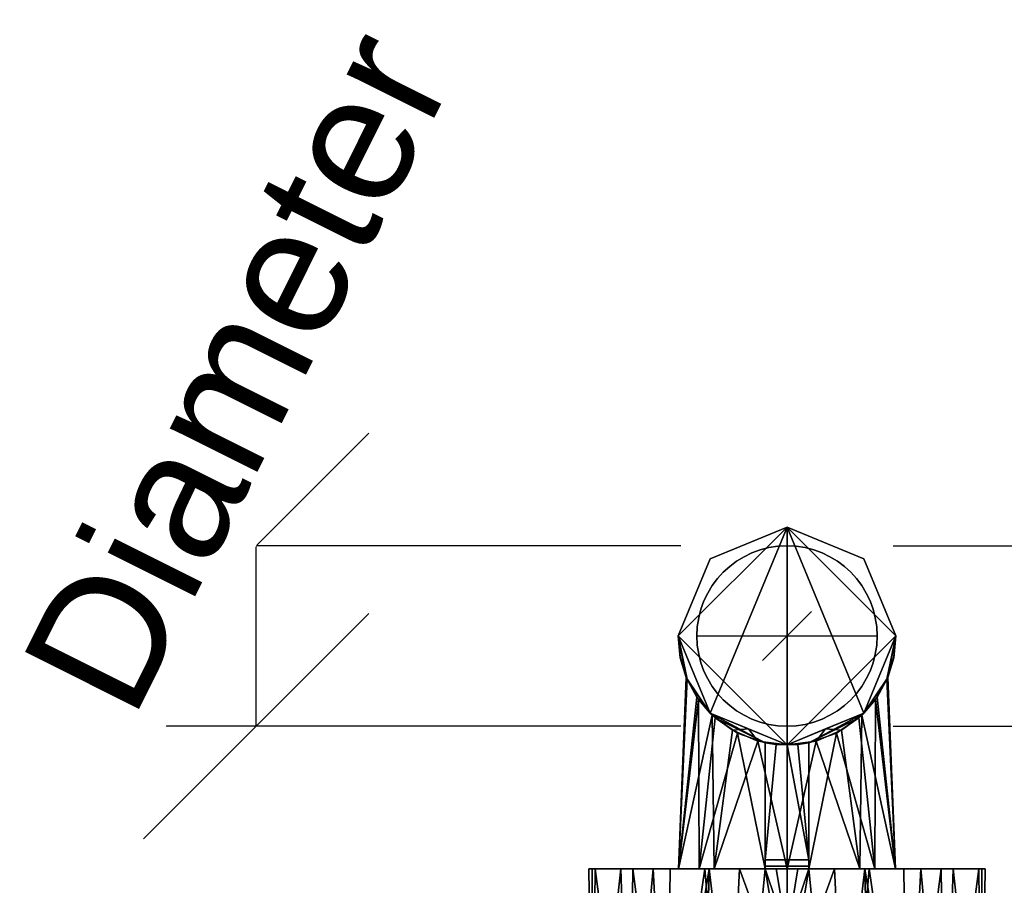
# Model space of a CAD drawing. Header units: millimetres. Extents: x -88 to 107, y -63 to 127.
# Tile 6 of 7: x -88 to 25, y 28 to 127. Entities that reach past the tile are written whole.
import ezdxf

# ---------------------------------------------------------------- set-up
doc = ezdxf.new("R2010")
doc.units = ezdxf.units.MM
doc.layers.add('P-SANR-FIXT', color=6, linetype='Continuous', lineweight=30)
doc.styles.add('Arial', font='arial.ttf', dxfattribs={"height": 14.6304})

msp = doc.modelspace()

# ---------------------------------------------------------------- linework, layer by layer
at = {"color": 1, "lineweight": 30}
for p, q in [((-48.02, 79.99, -56.87), (-73.9, 54.11, -56.87)), ((-12.19, 67.05, -56.87), (-73.15, 67.05, -56.87)), ((-60.96, 46.35, -56.87), (-60.96, 67.05, -56.87)), ((12.19, 67.05, 35.13), (73.15, 67.05, 35.13)), ((-48.02, 59.29, -56.87), (-73.9, 33.41, -56.87)), ((-12.19, 46.35, -56.87), (-73.15, 46.35, -56.87)), ((12.19, 46.35, 35.13), (73.15, 46.35, 35.13))]:
    msp.add_line(p, q, dxfattribs=at)
at = {"color": 94, "lineweight": 30}
for p, q in [((0, 46.35, 35.13), (0, 67.05, 35.13)), ((-10.35, 56.7, 35.13), (10.35, 56.7, 35.13))]:
    msp.add_line(p, q, dxfattribs=at)
at = {"color": 5, "lineweight": 30}
for p, q in [((0, 56.7, 35.13), (0, 56.7, 138.77)), ((0, 56.7, -56.87), (0, 56.7, -160.5))]:
    msp.add_line(p, q, dxfattribs=at)
for points in [[(0, 56.7, 157.05), (-2.83, 53.87, 138.77), (2.83, 59.53, 138.77), (0, 56.7, 157.05)], [(0, 56.7, -178.79), (2.83, 59.53, -160.5), (-2.83, 53.87, -160.5), (0, 56.7, -178.79)]]:
    msp.add_polyline3d(points, dxfattribs=at)
at = {"color": 94, "lineweight": 30}
msp.add_circle((0, 56.7, 35.13), 10.35, dxfattribs=at)
at = {"color": 94, "lineweight": 30, "extrusion": (1.88738e-15, -1.77636e-15, -1)}
msp.add_circle((0, 56.7, 56.87), 10.35, dxfattribs=at)

# ---------------------------------------------------------------- meshes
at = {"layer": 'P-SANR-FIXT'}
mesh = msp.add_polyface(dxfattribs=at)
corners = [(0, 69.2, 35.13), (0, 69.2, 12.13), (0, 69.2, -10.87), (0, 69.2, -33.87), (0, 69.2, -56.87), (-8.84, 65.54, -56.87), (-12.5, 56.7, -56.87), (-8.84, 47.86, -56.87), (0, 44.2, -56.87), (0, 44.2, -52.02), (0, 44.2, -47.17), (0, 44.2, -42.33), (0, 44.2, -37.48), (-1.26, 44.26, -37.48), (-2.5, 44.45, -37.48), (-2.5, 44.45, -9.81), (-5.68, 45.56, -8.7), (-8.24, 47.3, -6.96), (-10.16, 49.41, -4.84), (-11.48, 51.75, -2.51), (-12.25, 54.2, -0.06), (-12.5, 56.7, 2.44), (-12.27, 54.3, 4.84), (-11.56, 51.95, 7.2), (-10.35, 49.69, 9.45), (-8.6, 47.63, 11.51), (-6.26, 45.88, 13.26), (-3.34, 44.65, 14.49), (0, 44.2, 14.94), (0, 44.2, 19.99), (0, 44.2, 25.04), (0, 44.2, 30.09), (0, 44.2, 35.13), (-8.84, 47.86, 35.13), (-12.5, 56.7, 35.13), (-8.84, 65.54, 35.13), (-4.42, 46.03, 35.13)]
mesh.append_faces([[corners[k] for k in face] for face in [(13, 10, 11, 12), (5, 2, 3, 4)]], dxfattribs={"vtx0": -1})
mesh.append_faces([[corners[k] for k in face] for face in [(27, 36, 26), (24, 33, 23), (7, 19, 6), (25, 33, 24)]], dxfattribs={"vtx0": -1, "vtx1": -1})
mesh.append_faces([[corners[k] for k in face] for face in [(14, 17, 7), (2, 21, 35), (36, 27, 30), (21, 2, 5)]], dxfattribs={"vtx0": -1, "vtx1": -1, "vtx2": -1})
mesh.append_faces([[corners[k] for k in face] for face in [(33, 25, 26), (26, 36, 33), (34, 22, 23), (23, 33, 34), (34, 21, 22), (7, 18, 19), (7, 17, 18), (6, 20, 21), (21, 5, 6)]], dxfattribs={"vtx0": -1, "vtx2": -1})
mesh.append_faces([[corners[k] for k in face] for face in [(14, 8, 9, 10)]], dxfattribs={"vtx0": -1, "vtx3": -1})
mesh.append_faces([[corners[k] for k in face] for face in [(29, 30, 27, 28), (15, 16, 14)]], dxfattribs={"vtx1": -1})
mesh.append_faces([[corners[k] for k in face] for face in [(13, 14, 10), (16, 17, 14), (7, 8, 14), (34, 35, 21), (19, 20, 6)]], dxfattribs={"vtx1": -1, "vtx2": -1})
mesh.append_faces([[corners[k] for k in face] for face in [(31, 32, 36, 30)]], dxfattribs={"vtx2": -1})
mesh.append_faces([[corners[k] for k in face] for face in [(35, 0, 1, 2)]], dxfattribs={"vtx3": -1})
mesh = msp.add_polyface(dxfattribs=at)
corners = [(0, 69.2, -56.87), (8.84, 65.54, -56.87), (12.5, 56.7, -56.87), (8.84, 47.86, -56.87), (0, 44.2, -56.87), (-8.84, 47.86, -56.87), (-12.5, 56.7, -56.87), (-8.84, 65.54, -56.87)]
mesh.append_faces([[corners[k] for k in face] for face in [(0, 5, 6, 7)]], dxfattribs={"vtx0": -1})
mesh.append_faces([[corners[k] for k in face] for face in [(2, 4, 0, 1)]], dxfattribs={"vtx0": -1, "vtx1": -1})
mesh.append_faces([[corners[k] for k in face] for face in [(0, 4, 5)]], dxfattribs={"vtx0": -1, "vtx2": -1})
mesh.append_faces([[corners[k] for k in face] for face in [(2, 3, 4)]], dxfattribs={"vtx2": -1})
mesh = msp.add_polyface(dxfattribs=at)
corners = [(0, 44.2, 35.13), (8.84, 47.86, 35.13), (12.5, 56.7, 35.13), (8.84, 65.54, 35.13), (0, 69.2, 35.13), (-8.84, 65.54, 35.13), (-12.5, 56.7, 35.13), (-8.84, 47.86, 35.13)]
mesh.append_faces([[corners[k] for k in face] for face in [(4, 1, 2, 3)]], dxfattribs={"vtx0": -1})
mesh.append_faces([[corners[k] for k in face] for face in [(6, 0, 4, 5)]], dxfattribs={"vtx0": -1, "vtx1": -1})
mesh.append_faces([[corners[k] for k in face] for face in [(4, 0, 1)]], dxfattribs={"vtx0": -1, "vtx2": -1})
mesh.append_faces([[corners[k] for k in face] for face in [(6, 7, 0)]], dxfattribs={"vtx2": -1})
mesh = msp.add_polyface(dxfattribs=at)
corners = [(0, 69.2, -56.87), (0, 69.2, -33.87), (0, 69.2, -10.87), (0, 69.2, 12.13), (0, 69.2, 35.13), (8.84, 65.54, 35.13), (12.5, 56.7, 35.13), (8.84, 47.86, 35.13), (0, 44.2, 35.13), (0, 44.2, 30.09), (0, 44.2, 25.04), (0, 44.2, 19.99), (0, 44.2, 14.94), (3.33, 44.65, 14.49), (6.26, 45.88, 13.26), (8.6, 47.63, 11.51), (10.35, 49.69, 9.45), (11.56, 51.95, 7.2), (12.27, 54.3, 4.84), (12.5, 56.7, 2.44), (12.25, 54.2, -0.06), (11.48, 51.75, -2.51), (10.16, 49.41, -4.84), (8.24, 47.3, -6.96), (5.68, 45.56, -8.69), (2.5, 44.45, -9.81), (2.5, 44.45, -37.48), (1.26, 44.26, -37.48), (0, 44.2, -37.48), (0, 44.2, -42.33), (0, 44.2, -47.17), (0, 44.2, -52.02), (0, 44.2, -56.87), (8.84, 47.86, -56.87), (12.5, 56.7, -56.87), (8.84, 65.54, -56.87), (4.42, 46.03, 35.13)]
mesh.append_faces([[corners[k] for k in face] for face in [(19, 6, 18), (18, 6, 17), (14, 36, 13), (23, 33, 22), (20, 34, 19), (15, 7, 14), (24, 26, 23)]], dxfattribs={"vtx0": -1, "vtx1": -1})
mesh.append_faces([[corners[k] for k in face] for face in [(2, 5, 19), (19, 35, 2), (10, 13, 36), (26, 33, 23)]], dxfattribs={"vtx0": -1, "vtx1": -1, "vtx2": -1})
mesh.append_faces([[corners[k] for k in face] for face in [(19, 5, 6), (7, 16, 17), (21, 33, 34), (33, 21, 22)]], dxfattribs={"vtx0": -1, "vtx2": -1})
mesh.append_faces([[corners[k] for k in face] for face in [(1, 2, 35, 0), (9, 10, 36, 8)]], dxfattribs={"vtx1": -1})
mesh.append_faces([[corners[k] for k in face] for face in [(6, 7, 17), (20, 21, 34), (34, 35, 19), (15, 16, 7), (7, 36, 14), (26, 27, 30), (31, 32, 26, 30), (32, 33, 26)]], dxfattribs={"vtx1": -1, "vtx2": -1})
mesh.append_faces([[corners[k] for k in face] for face in [(3, 4, 5, 2), (11, 12, 13, 10), (24, 25, 26)]], dxfattribs={"vtx2": -1})
mesh.append_faces([[corners[k] for k in face] for face in [(27, 28, 29, 30)]], dxfattribs={"vtx3": -1})
mesh = msp.add_polyface(dxfattribs=at)
corners = [(2.5, 30, -9.81), (2.5, 44.45, -9.81), (5.68, 45.56, -8.69), (8.24, 47.3, -6.96), (10.16, 49.41, -4.84), (11.48, 51.75, -2.51), (12.25, 54.2, -0.06), (12.5, 56.7, 2.44), (12.27, 54.3, 4.84), (11.56, 51.95, 7.2), (10.35, 49.69, 9.45), (8.6, 47.63, 11.51), (6.26, 45.88, 13.26), (3.33, 44.65, 14.49), (0, 44.2, 14.94), (-3.34, 44.65, 14.49), (-6.26, 45.88, 13.26), (-8.6, 47.63, 11.51), (-10.35, 49.69, 9.45), (-11.56, 51.95, 7.2), (-12.27, 54.3, 4.84), (-12.5, 56.7, 2.44), (-12.25, 54.2, -0.06), (-11.48, 51.75, -2.51), (-10.16, 49.41, -4.84), (-8.24, 47.3, -6.96), (-5.68, 45.56, -8.7), (-2.5, 44.45, -9.81), (-2.5, 30, -9.81), (-10.07, 30, -4.97), (-12.44, 30, 3.7), (-8.38, 30, 11.71), (0, 30, 14.94), (8.38, 30, 11.71), (12.44, 30, 3.7), (10.07, 30, -4.97)]
mesh.append_faces([[corners[k] for k in face] for face in [(10, 34, 9), (11, 34, 10), (3, 35, 2), (33, 13, 32), (35, 4, 34), (12, 33, 11), (24, 30, 23), (15, 32, 14), (32, 15, 31), (17, 31, 16), (29, 26, 28), (31, 17, 30), (26, 29, 25)]], dxfattribs={"vtx0": -1, "vtx1": -1})
mesh.append_faces([[corners[k] for k in face] for face in [(5, 9, 34), (30, 19, 23)]], dxfattribs={"vtx0": -1, "vtx1": -1, "vtx2": -1})
mesh.append_faces([[corners[k] for k in face] for face in [(35, 3, 4), (30, 17, 18), (29, 24, 25)]], dxfattribs={"vtx0": -1, "vtx2": -1})
mesh.append_faces([[corners[k] for k in face] for face in [(7, 8, 6), (1, 2, 0), (21, 22, 20)]], dxfattribs={"vtx1": -1})
mesh.append_faces([[corners[k] for k in face] for face in [(5, 6, 9), (4, 5, 34), (8, 9, 6), (35, 0, 2), (12, 13, 33), (33, 34, 11), (13, 14, 32), (19, 20, 22), (18, 19, 30), (22, 23, 19), (15, 16, 31), (29, 30, 24)]], dxfattribs={"vtx1": -1, "vtx2": -1})
mesh.append_faces([[corners[k] for k in face] for face in [(26, 27, 28)]], dxfattribs={"vtx2": -1})
mesh = msp.add_polyface(dxfattribs=at)
corners = [(2.5, 31, -37.48), (-2.5, 31, -37.48), (-2.5, 44.45, -37.48), (-1.26, 44.26, -37.48), (0, 44.2, -37.48), (1.26, 44.26, -37.48), (2.5, 44.45, -37.48)]
mesh.append_faces([[corners[k] for k in face] for face in [(0, 5, 6)]], dxfattribs={"vtx0": -1})
mesh.append_faces([[corners[k] for k in face] for face in [(5, 0, 4)]], dxfattribs={"vtx0": -1, "vtx1": -1})
mesh.append_faces([[corners[k] for k in face] for face in [(1, 3, 4, 0)]], dxfattribs={"vtx0": -1, "vtx2": -1})
mesh.append_faces([[corners[k] for k in face] for face in [(2, 3, 1)]], dxfattribs={"vtx1": -1})
mesh = msp.add_polyface(dxfattribs=at)
corners = [(-2.5, 31, -37.48), (-2.5, 30.29, -37.19), (-2.5, 30, -36.48), (-2.5, 30, -23.37), (-2.5, 30, -9.81), (-2.5, 44.45, -9.81), (-2.5, 44.45, -37.48)]
mesh.append_faces([[corners[k] for k in face] for face in [(3, 5, 6, 0)]], dxfattribs={"vtx0": -1, "vtx3": -1})
mesh.append_faces([[corners[k] for k in face] for face in [(2, 3, 0, 1), (4, 5, 3)]], dxfattribs={"vtx1": -1})
mesh = msp.add_polyface(dxfattribs=at)
corners = [(2.5, 30, -36.48), (2.5, 30.29, -37.19), (2.5, 31, -37.48), (2.5, 44.45, -37.48), (2.5, 44.45, -9.81), (2.5, 30, -9.81), (2.5, 30, -23.37)]
mesh.append_faces([[corners[k] for k in face] for face in [(2, 6, 0, 1)]], dxfattribs={"vtx0": -1})
mesh.append_faces([[corners[k] for k in face] for face in [(2, 3, 6)]], dxfattribs={"vtx1": -1, "vtx2": -1})
mesh.append_faces([[corners[k] for k in face] for face in [(4, 5, 6, 3)]], dxfattribs={"vtx2": -1})
mesh = msp.add_polyface(dxfattribs=at)
corners = [(2.5, 31, -37.48), (2.5, 30.29, -37.19), (2.5, 30, -36.48), (-2.5, 30, -36.48), (-2.5, 30.29, -37.19), (-2.5, 31, -37.48)]
mesh.append_faces([[corners[k] for k in face] for face in [(0, 1, 4, 5)]], dxfattribs={"vtx1": -1})
mesh.append_faces([[corners[k] for k in face] for face in [(2, 3, 4, 1)]], dxfattribs={"vtx2": -1})
mesh = msp.add_polyface(dxfattribs=at)
corners = [(0, 30, -23.5), (0, 22.5, -23.5), (0, 15, -23.5), (0, 7.5, -23.5), (0, 0, -23.5), (-13.81, 0, -19.01), (-22.35, 0, -7.26), (-22.35, 0, 7.26), (-13.81, 0, 19.01), (0, 0, 23.5), (0, 7.5, 23.5), (0, 15, 23.5), (0, 22.5, 23.5), (0, 30, 23.5), (-13.4, 30, 19.3), (-22.02, 30, 8.21), (-22.77, 30, -5.82), (-15.38, 30, -17.77), (-2.5, 30, -23.37), (-1.25, 30, -23.47), (-5.44, 30, 21.8), (-6.91, 0, 21.26), (-5.41, 0, -21.74), (-18.08, 0, 13.14), (-17.71, 30, 13.75), (-22.35, 0), (-22.39, 30, 1.19), (-19.08, 30, -11.79), (-18.08, 0, -13.14), (-8.94, 30, -20.57), (-9.42, 30, 20.55), (-9.61, 0, -20.38)]
mesh.append_faces([[corners[k] for k in face] for face in [(29, 5, 17), (15, 23, 24), (7, 26, 25), (16, 25, 26), (8, 24, 23), (19, 1, 18), (2, 18, 1), (17, 28, 27)]], dxfattribs={"vtx0": -1, "vtx1": -1})
mesh.append_faces([[corners[k] for k in face] for face in [(11, 20, 21), (22, 18, 2)]], dxfattribs={"vtx0": -1, "vtx1": -1, "vtx2": -1})
mesh.append_faces([[corners[k] for k in face] for face in [(30, 8, 21), (8, 14, 24), (6, 16, 27), (29, 22, 31), (21, 20, 30), (22, 29, 18), (16, 6, 25), (29, 31, 5), (15, 7, 23), (17, 5, 28)]], dxfattribs={"vtx0": -1, "vtx2": -1})
mesh.append_faces([[corners[k] for k in face] for face in [(30, 14, 8), (15, 26, 7), (28, 6, 27)]], dxfattribs={"vtx1": -1, "vtx2": -1})
mesh.append_faces([[corners[k] for k in face] for face in [(12, 13, 20, 11), (3, 4, 22, 2), (19, 0, 1)]], dxfattribs={"vtx2": -1})
mesh.append_faces([[corners[k] for k in face] for face in [(21, 9, 10, 11)]], dxfattribs={"vtx3": -1})
mesh = msp.add_polyface(dxfattribs=at)
corners = [(2.5, 30, -23.37), (2.5, 30, -9.81), (10.07, 30, -4.97), (12.44, 30, 3.7), (8.38, 30, 11.71), (0, 30, 14.94), (-8.38, 30, 11.71), (-12.44, 30, 3.7), (-10.07, 30, -4.97), (-2.5, 30, -9.81), (-2.5, 30, -23.37), (-15.38, 30, -17.77), (-22.77, 30, -5.82), (-22.02, 30, 8.21), (-13.4, 30, 19.3), (0, 30, 23.5), (13.4, 30, 19.3), (22.02, 30, 8.21), (22.77, 30, -5.82), (15.38, 30, -17.77)]
mesh.append_faces([[corners[k] for k in face] for face in [(1, 19, 0)]], dxfattribs={"vtx0": -1})
mesh.append_faces([[corners[k] for k in face] for face in [(2, 18, 19, 1), (18, 2, 3), (14, 5, 6, 13), (13, 6, 7)]], dxfattribs={"vtx0": -1, "vtx2": -1})
mesh.append_faces([[corners[k] for k in face] for face in [(15, 16, 5, 14)]], dxfattribs={"vtx1": -1, "vtx2": -1})
mesh.append_faces([[corners[k] for k in face] for face in [(16, 17, 4, 5), (3, 4, 17, 18), (11, 12, 8, 9), (7, 8, 12, 13)]], dxfattribs={"vtx1": -1, "vtx3": -1})
mesh.append_faces([[corners[k] for k in face] for face in [(9, 10, 11)]], dxfattribs={"vtx2": -1})
mesh = msp.add_polyface(dxfattribs=at)
corners = [(-2.5, 30, -36.48), (2.5, 30, -36.48), (2.5, 30, -23.37), (1.25, 30, -23.47), (0, 30, -23.5), (-1.25, 30, -23.47), (-2.5, 30, -23.37)]
mesh.append_faces([[corners[k] for k in face] for face in [(4, 0, 1, 3), (0, 4, 5)]], dxfattribs={"vtx0": -1, "vtx2": -1})
mesh.append_faces([[corners[k] for k in face] for face in [(2, 3, 1)]], dxfattribs={"vtx1": -1})
mesh.append_faces([[corners[k] for k in face] for face in [(5, 6, 0)]], dxfattribs={"vtx2": -1})
mesh = msp.add_polyface(dxfattribs=at)
corners = [(0, 0, -23.5), (0, 7.5, -23.5), (0, 15, -23.5), (0, 22.5, -23.5), (0, 30, -23.5), (1.25, 30, -23.47), (2.5, 30, -23.37), (15.38, 30, -17.77), (22.77, 30, -5.82), (22.02, 30, 8.21), (13.4, 30, 19.3), (0, 30, 23.5), (0, 22.5, 23.5), (0, 15, 23.5), (0, 7.5, 23.5), (0, 0, 23.5), (13.81, 0, 19.01), (22.35, 0, 7.26), (22.35, 0, -7.26), (13.81, 0, -19.01), (5.44, 30, 21.8), (6.91, 0, 21.26), (5.41, 0, -21.74), (17.71, 30, 13.75), (18.08, 0, 13.14), (22.39, 30, 1.19), (22.35, 0), (18.08, 0, -13.14), (19.08, 30, -11.79), (8.94, 30, -20.57), (9.42, 30, 20.55), (9.61, 0, -20.38)]
mesh.append_faces([[corners[k] for k in face] for face in [(3, 6, 2), (30, 16, 10), (6, 3, 5), (16, 30, 21), (29, 22, 6)]], dxfattribs={"vtx0": -1, "vtx1": -1})
mesh.append_faces([[corners[k] for k in face] for face in [(2, 6, 22), (21, 20, 13)]], dxfattribs={"vtx0": -1, "vtx1": -1, "vtx2": -1})
mesh.append_faces([[corners[k] for k in face] for face in [(24, 9, 23), (18, 28, 8), (19, 29, 7), (28, 18, 27), (27, 7, 28), (8, 26, 18), (29, 19, 31), (9, 24, 17), (23, 16, 24), (26, 8, 25), (25, 17, 26)]], dxfattribs={"vtx0": -1, "vtx2": -1})
mesh.append_faces([[corners[k] for k in face] for face in [(12, 13, 20, 11)]], dxfattribs={"vtx1": -1})
mesh.append_faces([[corners[k] for k in face] for face in [(30, 20, 21), (31, 22, 29), (27, 19, 7), (25, 9, 17), (23, 10, 16)]], dxfattribs={"vtx1": -1, "vtx2": -1})
mesh.append_faces([[corners[k] for k in face] for face in [(3, 4, 5), (14, 15, 21, 13)]], dxfattribs={"vtx2": -1})
mesh.append_faces([[corners[k] for k in face] for face in [(22, 0, 1, 2)]], dxfattribs={"vtx3": -1})

# ---------------------------------------------------------------- next in the draw order: texts
at = {"color": 5, "lineweight": 30, "insert": (-69.71, 90.45, -26.56), "char_height": 14.63, "width": 99.2058, "attachment_point": 2, "rotation": 63.4349, "line_spacing_factor": 0.941778, "style": 'Arial', "bg_fill": 3, "box_fill_scale": 1.25, "bg_fill_color": 256, "bg_fill_true_color": 13158600, "bg_fill_transparency": 0}
msp.add_mtext('Diameter', dxfattribs=at)

doc.saveas('drawing.dxf')
